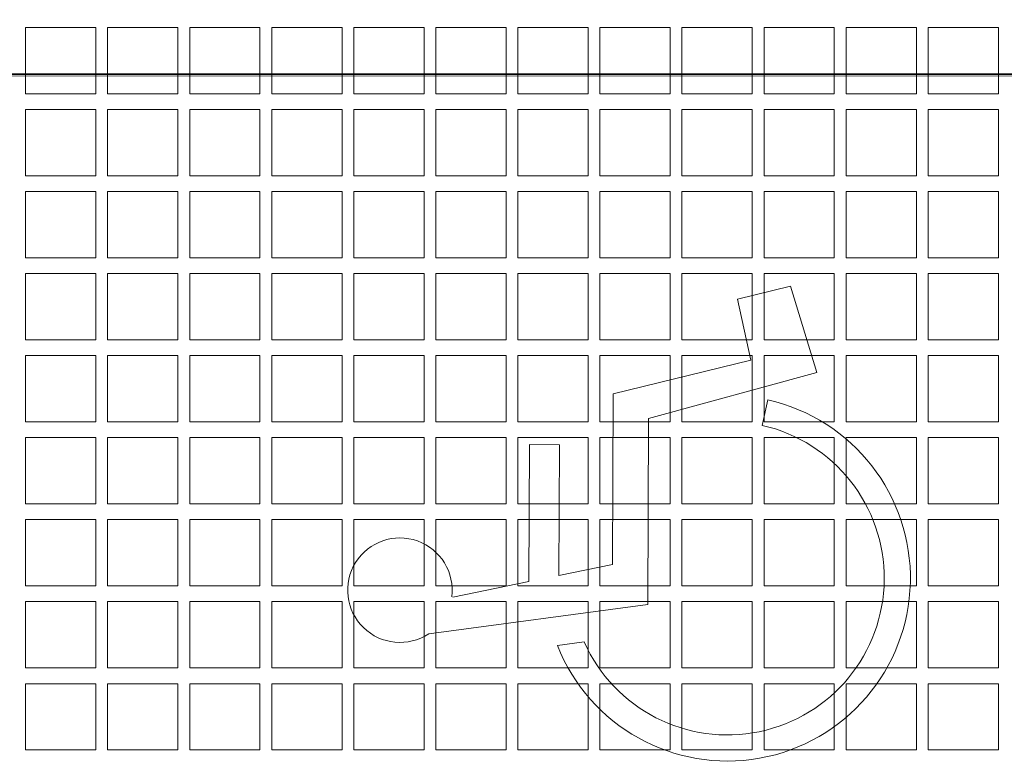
# Model space of a CAD drawing. Header units: metres. Extents: x -167 to 262, y -186 to 508.
# Tile 170 of 207: x 66.91 to 70.51, y 19.76 to 22.45. Entities that reach past the tile are written whole.
import ezdxf
from ezdxf.enums import TextEntityAlignment as Align

# ---------------------------------------------------------------- set-up
doc = ezdxf.new("R2010")
doc.units = ezdxf.units.M
doc.header["$MEASUREMENT"] = 0
for name, color, linetype in [('60 Auffüllung', 7, 'Continuous'), ('60 Stellplätze', 7, 'Continuous'), ('94 Genehmigungsplanung Bemaßung', 7, 'Continuous')]:
    doc.layers.add(name, color=color, linetype=linetype)
doc.styles.add('ERSTELLTER_STIL_1', font='arial.ttf')
doc.styles.add('ERSTELLTER_STIL_2', font='arial.ttf')
doc.dimstyles.new('ERSTELLTER_STIL__2', dxfattribs={"dimtxt": 0.25, "dimasz": 0.19, "dimexe": 0.18, "dimexo": 0.1, "dimgap": 0, "dimtad": 1, "dimzin": 0, "dimdsep": 46, "dimtxsty": 'ERSTELLTER_STIL_1', "dimblk": 'ARROWHEAD_6', "dimblk1": 'ARROWHEAD_6', "dimblk2": 'ARROWHEAD_6', "dimcen": 0.09, "dimclrd": 7, "dimclre": 7, "dimclrt": 7, "dimazin": 0, "dimtfac": 1, "dimtdec": 4, "dimtmove": 0, "dimatfit": 3, "dimfxl": 1, "dimtolj": 1, "dimtzin": 0, "dimarcsym": 0})

# ---------------------------------------------------------------- blocks, each defined once
blk = doc.blocks.new('*X55', base_point=(27236.1321, 33357.279))
at = {"layer": '60 Auffüllung', "color": 253, "linetype": 'Continuous', "lineweight": 18, "true_color": 0xb4b4b4}
for p, q in [((67.1891, 22.4212), (66.9321, 22.4212)), ((66.9321, 22.4212), (66.9321, 22.179)), ((67.1891, 22.179), (67.1891, 22.4212)), ((67.4891, 22.4212), (67.2321, 22.4212)), ((67.2321, 22.4212), (67.2321, 22.179)), ((67.4891, 22.179), (67.4891, 22.4212)), ((67.7891, 22.4212), (67.5321, 22.4212)), ((67.5321, 22.4212), (67.5321, 22.179)), ((67.7891, 22.179), (67.7891, 22.4212)), ((68.0891, 22.4212), (67.8321, 22.4212)), ((67.8321, 22.4212), (67.8321, 22.179)), ((68.0891, 22.179), (68.0891, 22.4212)), ((68.3891, 22.4212), (68.1321, 22.4212)), ((68.1321, 22.4212), (68.1321, 22.179)), ((68.3891, 22.179), (68.3891, 22.4212)), ((68.6891, 22.4212), (68.4321, 22.4212)), ((68.4321, 22.4212), (68.4321, 22.179)), ((68.6891, 22.179), (68.6891, 22.4212)), ((68.9891, 22.4212), (68.7321, 22.4212)), ((68.7321, 22.4212), (68.7321, 22.179)), ((68.9891, 22.179), (68.9891, 22.4212)), ((69.2891, 22.4212), (69.0321, 22.4212)), ((69.0321, 22.4212), (69.0321, 22.179)), ((69.2891, 22.179), (69.2891, 22.4212)), ((69.5891, 22.4212), (69.3321, 22.4212)), ((69.3321, 22.4212), (69.3321, 22.179)), ((69.5891, 22.179), (69.5891, 22.4212)), ((69.8891, 22.4212), (69.6321, 22.4212)), ((69.6321, 22.4212), (69.6321, 22.179)), ((69.8891, 22.179), (69.8891, 22.4212)), ((70.1891, 22.4212), (69.9321, 22.4212)), ((69.9321, 22.4212), (69.9321, 22.179)), ((70.1891, 22.179), (70.1891, 22.4212)), ((70.4891, 22.4212), (70.2321, 22.4212)), ((70.2321, 22.4212), (70.2321, 22.179)), ((70.4891, 22.179), (70.4891, 22.4212)), ((66.9321, 22.179), (67.1891, 22.179)), ((67.2321, 22.179), (67.4891, 22.179)), ((67.5321, 22.179), (67.7891, 22.179)), ((67.8321, 22.179), (68.0891, 22.179)), ((68.1321, 22.179), (68.3891, 22.179)), ((68.4321, 22.179), (68.6891, 22.179)), ((68.7321, 22.179), (68.9891, 22.179)), ((69.0321, 22.179), (69.2891, 22.179)), ((69.3321, 22.179), (69.5891, 22.179)), ((69.6321, 22.179), (69.8891, 22.179)), ((69.9321, 22.179), (70.1891, 22.179)), ((70.2321, 22.179), (70.4891, 22.179)), ((67.1891, 22.1212), (66.9321, 22.1212)), ((66.9321, 22.1212), (66.9321, 21.879)), ((67.1891, 21.879), (67.1891, 22.1212)), ((67.4891, 22.1212), (67.2321, 22.1212)), ((67.2321, 22.1212), (67.2321, 21.879)), ((67.4891, 21.879), (67.4891, 22.1212)), ((67.7891, 22.1212), (67.5321, 22.1212)), ((67.5321, 22.1212), (67.5321, 21.879)), ((67.7891, 21.879), (67.7891, 22.1212)), ((68.0891, 22.1212), (67.8321, 22.1212)), ((67.8321, 22.1212), (67.8321, 21.879)), ((68.0891, 21.879), (68.0891, 22.1212)), ((68.3891, 22.1212), (68.1321, 22.1212)), ((68.1321, 22.1212), (68.1321, 21.879)), ((68.3891, 21.879), (68.3891, 22.1212)), ((68.6891, 22.1212), (68.4321, 22.1212)), ((68.4321, 22.1212), (68.4321, 21.879)), ((68.6891, 21.879), (68.6891, 22.1212)), ((68.9891, 22.1212), (68.7321, 22.1212)), ((68.7321, 22.1212), (68.7321, 21.879)), ((68.9891, 21.879), (68.9891, 22.1212)), ((69.2891, 22.1212), (69.0321, 22.1212)), ((69.0321, 22.1212), (69.0321, 21.879)), ((69.2891, 21.879), (69.2891, 22.1212)), ((69.5891, 22.1212), (69.3321, 22.1212)), ((69.3321, 22.1212), (69.3321, 21.879)), ((69.5891, 21.879), (69.5891, 22.1212)), ((69.8891, 22.1212), (69.6321, 22.1212)), ((69.6321, 22.1212), (69.6321, 21.879)), ((69.8891, 21.879), (69.8891, 22.1212)), ((70.1891, 22.1212), (69.9321, 22.1212)), ((69.9321, 22.1212), (69.9321, 21.879)), ((70.1891, 21.879), (70.1891, 22.1212)), ((70.4891, 22.1212), (70.2321, 22.1212)), ((70.2321, 22.1212), (70.2321, 21.879)), ((70.4891, 21.879), (70.4891, 22.1212)), ((66.9321, 21.879), (67.1891, 21.879)), ((67.2321, 21.879), (67.4891, 21.879)), ((67.5321, 21.879), (67.7891, 21.879)), ((67.8321, 21.879), (68.0891, 21.879)), ((68.1321, 21.879), (68.3891, 21.879)), ((68.4321, 21.879), (68.6891, 21.879)), ((68.7321, 21.879), (68.9891, 21.879)), ((69.0321, 21.879), (69.2891, 21.879)), ((69.3321, 21.879), (69.5891, 21.879)), ((69.6321, 21.879), (69.8891, 21.879)), ((69.9321, 21.879), (70.1891, 21.879)), ((70.2321, 21.879), (70.4891, 21.879)), ((67.1891, 21.8212), (66.9321, 21.8212)), ((66.9321, 21.8212), (66.9321, 21.579)), ((67.1891, 21.579), (67.1891, 21.8212)), ((67.4891, 21.8212), (67.2321, 21.8212)), ((67.2321, 21.8212), (67.2321, 21.579)), ((67.4891, 21.579), (67.4891, 21.8212)), ((67.7891, 21.8212), (67.5321, 21.8212)), ((67.5321, 21.8212), (67.5321, 21.579)), ((67.7891, 21.579), (67.7891, 21.8212)), ((68.0891, 21.8212), (67.8321, 21.8212)), ((67.8321, 21.8212), (67.8321, 21.579)), ((68.0891, 21.579), (68.0891, 21.8212)), ((68.3891, 21.8212), (68.1321, 21.8212)), ((68.1321, 21.8212), (68.1321, 21.579)), ((68.3891, 21.579), (68.3891, 21.8212)), ((68.6891, 21.8212), (68.4321, 21.8212)), ((68.4321, 21.8212), (68.4321, 21.579)), ((68.6891, 21.579), (68.6891, 21.8212)), ((68.9891, 21.8212), (68.7321, 21.8212)), ((68.7321, 21.8212), (68.7321, 21.579)), ((68.9891, 21.579), (68.9891, 21.8212)), ((69.2891, 21.8212), (69.0321, 21.8212)), ((69.0321, 21.8212), (69.0321, 21.579)), ((69.2891, 21.579), (69.2891, 21.8212)), ((69.5891, 21.8212), (69.3321, 21.8212)), ((69.3321, 21.8212), (69.3321, 21.579)), ((69.5891, 21.579), (69.5891, 21.8212)), ((69.8891, 21.8212), (69.6321, 21.8212)), ((69.6321, 21.8212), (69.6321, 21.579)), ((69.8891, 21.579), (69.8891, 21.8212)), ((70.1891, 21.8212), (69.9321, 21.8212)), ((69.9321, 21.8212), (69.9321, 21.579)), ((70.1891, 21.579), (70.1891, 21.8212)), ((70.4891, 21.8212), (70.2321, 21.8212)), ((70.2321, 21.8212), (70.2321, 21.579)), ((70.4891, 21.579), (70.4891, 21.8212)), ((66.9321, 21.579), (67.1891, 21.579)), ((67.2321, 21.579), (67.4891, 21.579)), ((67.5321, 21.579), (67.7891, 21.579)), ((67.8321, 21.579), (68.0891, 21.579)), ((68.1321, 21.579), (68.3891, 21.579)), ((68.4321, 21.579), (68.6891, 21.579)), ((68.7321, 21.579), (68.9891, 21.579)), ((69.0321, 21.579), (69.2891, 21.579)), ((69.3321, 21.579), (69.5891, 21.579)), ((69.6321, 21.579), (69.8891, 21.579)), ((69.9321, 21.579), (70.1891, 21.579)), ((70.2321, 21.579), (70.4891, 21.579)), ((67.1891, 21.5212), (66.9321, 21.5212)), ((66.9321, 21.5212), (66.9321, 21.279)), ((67.1891, 21.279), (67.1891, 21.5212)), ((67.4891, 21.5212), (67.2321, 21.5212)), ((67.2321, 21.5212), (67.2321, 21.279)), ((67.4891, 21.279), (67.4891, 21.5212)), ((67.7891, 21.5212), (67.5321, 21.5212)), ((67.5321, 21.5212), (67.5321, 21.279)), ((67.7891, 21.279), (67.7891, 21.5212)), ((68.0891, 21.5212), (67.8321, 21.5212)), ((67.8321, 21.5212), (67.8321, 21.279)), ((68.0891, 21.279), (68.0891, 21.5212)), ((68.3891, 21.5212), (68.1321, 21.5212)), ((68.1321, 21.5212), (68.1321, 21.279)), ((68.3891, 21.279), (68.3891, 21.5212)), ((68.6891, 21.5212), (68.4321, 21.5212)), ((68.4321, 21.5212), (68.4321, 21.279)), ((68.6891, 21.279), (68.6891, 21.5212)), ((68.9891, 21.5212), (68.7321, 21.5212)), ((68.7321, 21.5212), (68.7321, 21.279)), ((68.9891, 21.279), (68.9891, 21.5212)), ((69.2891, 21.5212), (69.0321, 21.5212)), ((69.0321, 21.5212), (69.0321, 21.279)), ((69.2891, 21.279), (69.2891, 21.5212)), ((69.5891, 21.5212), (69.3321, 21.5212)), ((69.3321, 21.5212), (69.3321, 21.279)), ((69.5891, 21.279), (69.5891, 21.5212)), ((69.8891, 21.5212), (69.6321, 21.5212)), ((69.6321, 21.5212), (69.6321, 21.279)), ((69.8891, 21.279), (69.8891, 21.5212)), ((70.1891, 21.5212), (69.9321, 21.5212)), ((69.9321, 21.5212), (69.9321, 21.279)), ((70.1891, 21.279), (70.1891, 21.5212)), ((70.4891, 21.5212), (70.2321, 21.5212)), ((70.2321, 21.5212), (70.2321, 21.279)), ((70.4891, 21.279), (70.4891, 21.5212)), ((66.9321, 21.279), (67.1891, 21.279)), ((67.2321, 21.279), (67.4891, 21.279)), ((67.5321, 21.279), (67.7891, 21.279)), ((67.8321, 21.279), (68.0891, 21.279)), ((68.1321, 21.279), (68.3891, 21.279)), ((68.4321, 21.279), (68.6891, 21.279)), ((68.7321, 21.279), (68.9891, 21.279)), ((69.0321, 21.279), (69.2891, 21.279)), ((69.3321, 21.279), (69.5891, 21.279)), ((69.6321, 21.279), (69.8891, 21.279)), ((69.9321, 21.279), (70.1891, 21.279)), ((70.2321, 21.279), (70.4891, 21.279)), ((67.1891, 21.2212), (66.9321, 21.2212)), ((66.9321, 21.2212), (66.9321, 20.979)), ((67.1891, 20.979), (67.1891, 21.2212)), ((67.4891, 21.2212), (67.2321, 21.2212)), ((67.2321, 21.2212), (67.2321, 20.979)), ((67.4891, 20.979), (67.4891, 21.2212)), ((67.7891, 21.2212), (67.5321, 21.2212)), ((67.5321, 21.2212), (67.5321, 20.979)), ((67.7891, 20.979), (67.7891, 21.2212)), ((68.0891, 21.2212), (67.8321, 21.2212)), ((67.8321, 21.2212), (67.8321, 20.979)), ((68.0891, 20.979), (68.0891, 21.2212)), ((68.3891, 21.2212), (68.1321, 21.2212)), ((68.1321, 21.2212), (68.1321, 20.979)), ((68.3891, 20.979), (68.3891, 21.2212)), ((68.6891, 21.2212), (68.4321, 21.2212)), ((68.4321, 21.2212), (68.4321, 20.979)), ((68.6891, 20.979), (68.6891, 21.2212)), ((68.9891, 21.2212), (68.7321, 21.2212)), ((68.7321, 21.2212), (68.7321, 20.979)), ((68.9891, 20.979), (68.9891, 21.2212)), ((69.2891, 21.2212), (69.0321, 21.2212)), ((69.0321, 21.2212), (69.0321, 20.979)), ((69.2891, 20.979), (69.2891, 21.2212)), ((69.5891, 21.2212), (69.3321, 21.2212)), ((69.3321, 21.2212), (69.3321, 20.979)), ((69.5891, 20.979), (69.5891, 21.2212)), ((69.8891, 21.2212), (69.6321, 21.2212)), ((69.6321, 21.2212), (69.6321, 20.979)), ((69.8891, 20.979), (69.8891, 21.2212)), ((70.1891, 21.2212), (69.9321, 21.2212)), ((69.9321, 21.2212), (69.9321, 20.979)), ((70.1891, 20.979), (70.1891, 21.2212)), ((70.4891, 21.2212), (70.2321, 21.2212)), ((70.2321, 21.2212), (70.2321, 20.979)), ((70.4891, 20.979), (70.4891, 21.2212)), ((66.9321, 20.979), (67.1891, 20.979)), ((67.2321, 20.979), (67.4891, 20.979)), ((67.5321, 20.979), (67.7891, 20.979)), ((67.8321, 20.979), (68.0891, 20.979)), ((68.1321, 20.979), (68.3891, 20.979)), ((68.4321, 20.979), (68.6891, 20.979)), ((68.7321, 20.979), (68.9891, 20.979)), ((69.0321, 20.979), (69.2891, 20.979)), ((69.3321, 20.979), (69.5891, 20.979)), ((69.6321, 20.979), (69.8891, 20.979)), ((69.9321, 20.979), (70.1891, 20.979)), ((70.2321, 20.979), (70.4891, 20.979)), ((67.1891, 20.9212), (66.9321, 20.9212)), ((66.9321, 20.9212), (66.9321, 20.679)), ((67.1891, 20.679), (67.1891, 20.9212)), ((67.4891, 20.9212), (67.2321, 20.9212)), ((67.2321, 20.9212), (67.2321, 20.679)), ((67.4891, 20.679), (67.4891, 20.9212)), ((67.7891, 20.9212), (67.5321, 20.9212)), ((67.5321, 20.9212), (67.5321, 20.679)), ((67.7891, 20.679), (67.7891, 20.9212)), ((68.0891, 20.9212), (67.8321, 20.9212)), ((67.8321, 20.9212), (67.8321, 20.679)), ((68.0891, 20.679), (68.0891, 20.9212)), ((68.3891, 20.9212), (68.1321, 20.9212)), ((68.1321, 20.9212), (68.1321, 20.679)), ((68.3891, 20.679), (68.3891, 20.9212)), ((68.6891, 20.9212), (68.4321, 20.9212)), ((68.4321, 20.9212), (68.4321, 20.679)), ((68.6891, 20.679), (68.6891, 20.9212)), ((68.9891, 20.9212), (68.7321, 20.9212)), ((68.7321, 20.9212), (68.7321, 20.679)), ((68.9891, 20.679), (68.9891, 20.9212)), ((69.2891, 20.9212), (69.0321, 20.9212)), ((69.0321, 20.9212), (69.0321, 20.679)), ((69.2891, 20.679), (69.2891, 20.9212)), ((69.5891, 20.9212), (69.3321, 20.9212)), ((69.3321, 20.9212), (69.3321, 20.679)), ((69.5891, 20.679), (69.5891, 20.9212)), ((69.8891, 20.9212), (69.6321, 20.9212)), ((69.6321, 20.9212), (69.6321, 20.679)), ((69.8891, 20.679), (69.8891, 20.9212)), ((70.1891, 20.9212), (69.9321, 20.9212)), ((69.9321, 20.9212), (69.9321, 20.679)), ((70.1891, 20.679), (70.1891, 20.9212)), ((70.4891, 20.9212), (70.2321, 20.9212)), ((70.2321, 20.9212), (70.2321, 20.679)), ((70.4891, 20.679), (70.4891, 20.9212)), ((66.9321, 20.679), (67.1891, 20.679)), ((67.2321, 20.679), (67.4891, 20.679)), ((67.5321, 20.679), (67.7891, 20.679)), ((67.8321, 20.679), (68.0891, 20.679)), ((68.1321, 20.679), (68.3891, 20.679)), ((68.4321, 20.679), (68.6891, 20.679)), ((68.7321, 20.679), (68.9891, 20.679)), ((69.0321, 20.679), (69.2891, 20.679)), ((69.3321, 20.679), (69.5891, 20.679)), ((69.6321, 20.679), (69.8891, 20.679)), ((69.9321, 20.679), (70.1891, 20.679)), ((70.2321, 20.679), (70.4891, 20.679)), ((67.1891, 20.6212), (66.9321, 20.6212)), ((66.9321, 20.6212), (66.9321, 20.379)), ((67.1891, 20.379), (67.1891, 20.6212)), ((67.4891, 20.6212), (67.2321, 20.6212)), ((67.2321, 20.6212), (67.2321, 20.379)), ((67.4891, 20.379), (67.4891, 20.6212)), ((67.7891, 20.6212), (67.5321, 20.6212)), ((67.5321, 20.6212), (67.5321, 20.379)), ((67.7891, 20.379), (67.7891, 20.6212)), ((68.0891, 20.6212), (67.8321, 20.6212)), ((67.8321, 20.6212), (67.8321, 20.379)), ((68.0891, 20.379), (68.0891, 20.6212)), ((68.3891, 20.6212), (68.1321, 20.6212)), ((68.1321, 20.6212), (68.1321, 20.379)), ((68.3891, 20.379), (68.3891, 20.6212)), ((68.6891, 20.6212), (68.4321, 20.6212)), ((68.4321, 20.6212), (68.4321, 20.379)), ((68.6891, 20.379), (68.6891, 20.6212)), ((68.9891, 20.6212), (68.7321, 20.6212)), ((68.7321, 20.6212), (68.7321, 20.379)), ((68.9891, 20.379), (68.9891, 20.6212)), ((69.2891, 20.6212), (69.0321, 20.6212)), ((69.0321, 20.6212), (69.0321, 20.379)), ((69.2891, 20.379), (69.2891, 20.6212)), ((69.5891, 20.6212), (69.3321, 20.6212)), ((69.3321, 20.6212), (69.3321, 20.379)), ((69.5891, 20.379), (69.5891, 20.6212)), ((69.8891, 20.6212), (69.6321, 20.6212)), ((69.6321, 20.6212), (69.6321, 20.379)), ((69.8891, 20.379), (69.8891, 20.6212)), ((70.1891, 20.6212), (69.9321, 20.6212)), ((69.9321, 20.6212), (69.9321, 20.379)), ((70.1891, 20.379), (70.1891, 20.6212)), ((70.4891, 20.6212), (70.2321, 20.6212)), ((70.2321, 20.6212), (70.2321, 20.379)), ((70.4891, 20.379), (70.4891, 20.6212)), ((66.9321, 20.379), (67.1891, 20.379)), ((67.2321, 20.379), (67.4891, 20.379)), ((67.5321, 20.379), (67.7891, 20.379)), ((67.8321, 20.379), (68.0891, 20.379)), ((68.1321, 20.379), (68.3891, 20.379)), ((68.4321, 20.379), (68.6891, 20.379)), ((68.7321, 20.379), (68.9891, 20.379)), ((69.0321, 20.379), (69.2891, 20.379)), ((69.3321, 20.379), (69.5891, 20.379)), ((69.6321, 20.379), (69.8891, 20.379)), ((69.9321, 20.379), (70.1891, 20.379)), ((70.2321, 20.379), (70.4891, 20.379)), ((67.1891, 20.3212), (66.9321, 20.3212)), ((66.9321, 20.3212), (66.9321, 20.079)), ((67.1891, 20.079), (67.1891, 20.3212)), ((67.4891, 20.3212), (67.2321, 20.3212)), ((67.2321, 20.3212), (67.2321, 20.079)), ((67.4891, 20.079), (67.4891, 20.3212)), ((67.7891, 20.3212), (67.5321, 20.3212)), ((67.5321, 20.3212), (67.5321, 20.079)), ((67.7891, 20.079), (67.7891, 20.3212)), ((68.0891, 20.3212), (67.8321, 20.3212)), ((67.8321, 20.3212), (67.8321, 20.079)), ((68.0891, 20.079), (68.0891, 20.3212)), ((68.3891, 20.3212), (68.1321, 20.3212)), ((68.1321, 20.3212), (68.1321, 20.079)), ((68.3891, 20.079), (68.3891, 20.3212)), ((68.6891, 20.3212), (68.4321, 20.3212)), ((68.4321, 20.3212), (68.4321, 20.079)), ((68.6891, 20.079), (68.6891, 20.3212)), ((68.9891, 20.3212), (68.7321, 20.3212)), ((68.7321, 20.3212), (68.7321, 20.079)), ((68.9891, 20.079), (68.9891, 20.3212)), ((69.2891, 20.3212), (69.0321, 20.3212)), ((69.0321, 20.3212), (69.0321, 20.079)), ((69.2891, 20.079), (69.2891, 20.3212)), ((69.5891, 20.3212), (69.3321, 20.3212)), ((69.3321, 20.3212), (69.3321, 20.079)), ((69.5891, 20.079), (69.5891, 20.3212)), ((69.8891, 20.3212), (69.6321, 20.3212)), ((69.6321, 20.3212), (69.6321, 20.079)), ((69.8891, 20.079), (69.8891, 20.3212)), ((70.1891, 20.3212), (69.9321, 20.3212)), ((69.9321, 20.3212), (69.9321, 20.079)), ((70.1891, 20.079), (70.1891, 20.3212)), ((70.4891, 20.3212), (70.2321, 20.3212)), ((70.2321, 20.3212), (70.2321, 20.079)), ((70.4891, 20.079), (70.4891, 20.3212)), ((66.9321, 20.079), (67.1891, 20.079)), ((67.2321, 20.079), (67.4891, 20.079)), ((67.5321, 20.079), (67.7891, 20.079)), ((67.8321, 20.079), (68.0891, 20.079)), ((68.1321, 20.079), (68.3891, 20.079)), ((68.4321, 20.079), (68.6891, 20.079)), ((68.7321, 20.079), (68.9891, 20.079)), ((69.0321, 20.079), (69.2891, 20.079)), ((69.3321, 20.079), (69.5891, 20.079)), ((69.6321, 20.079), (69.8891, 20.079)), ((69.9321, 20.079), (70.1891, 20.079)), ((70.2321, 20.079), (70.4891, 20.079)), ((67.1891, 20.0212), (66.9321, 20.0212)), ((66.9321, 20.0212), (66.9321, 19.779)), ((67.1891, 19.779), (67.1891, 20.0212)), ((67.4891, 20.0212), (67.2321, 20.0212)), ((67.2321, 20.0212), (67.2321, 19.779)), ((67.4891, 19.779), (67.4891, 20.0212)), ((67.7891, 20.0212), (67.5321, 20.0212)), ((67.5321, 20.0212), (67.5321, 19.779)), ((67.7891, 19.779), (67.7891, 20.0212)), ((68.0891, 20.0212), (67.8321, 20.0212)), ((67.8321, 20.0212), (67.8321, 19.779)), ((68.0891, 19.779), (68.0891, 20.0212)), ((68.3891, 20.0212), (68.1321, 20.0212)), ((68.1321, 20.0212), (68.1321, 19.779)), ((68.3891, 19.779), (68.3891, 20.0212)), ((68.6891, 20.0212), (68.4321, 20.0212)), ((68.4321, 20.0212), (68.4321, 19.779)), ((68.6891, 19.779), (68.6891, 20.0212)), ((68.9891, 20.0212), (68.7321, 20.0212)), ((68.7321, 20.0212), (68.7321, 19.779)), ((68.9891, 19.779), (68.9891, 20.0212)), ((69.2891, 20.0212), (69.0321, 20.0212)), ((69.0321, 20.0212), (69.0321, 19.779)), ((69.2891, 19.779), (69.2891, 20.0212)), ((69.5891, 20.0212), (69.3321, 20.0212)), ((69.3321, 20.0212), (69.3321, 19.779)), ((69.5891, 19.779), (69.5891, 20.0212)), ((69.8891, 20.0212), (69.6321, 20.0212)), ((69.6321, 20.0212), (69.6321, 19.779)), ((69.8891, 19.779), (69.8891, 20.0212)), ((70.1891, 20.0212), (69.9321, 20.0212)), ((69.9321, 20.0212), (69.9321, 19.779)), ((70.1891, 19.779), (70.1891, 20.0212)), ((70.4891, 20.0212), (70.2321, 20.0212)), ((70.2321, 20.0212), (70.2321, 19.779)), ((70.4891, 19.779), (70.4891, 20.0212)), ((66.9321, 19.779), (67.1891, 19.779)), ((67.2321, 19.779), (67.4891, 19.779)), ((67.5321, 19.779), (67.7891, 19.779)), ((67.8321, 19.779), (68.0891, 19.779)), ((68.1321, 19.779), (68.3891, 19.779)), ((68.4321, 19.779), (68.6891, 19.779)), ((68.7321, 19.779), (68.9891, 19.779)), ((69.0321, 19.779), (69.2891, 19.779)), ((69.3321, 19.779), (69.5891, 19.779)), ((69.6321, 19.779), (69.8891, 19.779)), ((69.9321, 19.779), (70.1891, 19.779)), ((70.2321, 19.779), (70.4891, 19.779))]:
    blk.add_line(p, q, dxfattribs=at)
blk = doc.blocks.new('Parkplätze Linienzug 27')
at = {"layer": '60 Stellplätze', "color": 7, "linetype": 'Continuous', "lineweight": 13}
for p, q in [((9.0456, 3.7566), (8.9385, 2.9559)), ((8.8546, 3.3905), (8.9112, 3.6678)), ((8.3535, 3.3884), (8.8546, 3.3905)), ((8.354, 3.2788), (8.3535, 3.3884)), ((8.8322, 3.2808), (8.354, 3.2788)), ((8.7921, 3.0848), (8.8322, 3.2808)), ((9.0885, 3.2862), (9.0754, 3.1881)), ((8.0448, 2.5792), (8.1685, 3.0822)), ((8.1685, 3.0822), (8.7921, 3.0848)), ((8.2581, 2.9531), (8.0906, 2.3375)), ((8.9385, 2.9559), (8.2581, 2.9531)), ((7.7743, 2.4333), (7.8221, 2.6277)), ((7.8221, 2.6277), (8.0448, 2.5792)), ((8.1902, 2.5162), (8.2834, 2.5373)), ((8.0906, 2.3375), (7.7743, 2.4333))]:
    blk.add_line(p, q, dxfattribs=at)
at = {"layer": '60 Stellplätze', "color": 7, "linetype": 'Continuous', "lineweight": 13, "flags": 128}
blk.add_lwpolyline([(10.5, 0), (10.5, 5.5), (7, 5.5), (7, 0)], close=True, dxfattribs=at)
at = {"layer": '60 Stellplätze', "color": 7, "linetype": 'Continuous', "lineweight": 13}
for centre, radius, start, end in [((8.8861, 3.8619), 0.1911, 326.5723, 277.3675), ((8.8425, 2.6643), 0.6689, 192.7923, 68.4146), ((8.8425, 2.6643), 0.5733, 192.7923, 66.0275)]:
    blk.add_arc(centre, radius, start, end, dxfattribs=at)
blk = doc.blocks.new('*D539', base_point=(27236.1321, 33357.279))
at = {"layer": '94 Genehmigungsplanung Bemaßung', "color": 7, "linetype": 'Continuous', "lineweight": 13}
for p, q in [((78.3117, 22.3491), (78.5117, 22.1491)), ((78.5992, 22.2491), (78.2242, 22.2491)), ((78.4117, 18.7491), (78.4117, 22.2491)), ((78.3117, 18.8491), (78.5117, 18.6491)), ((78.5992, 18.7491), (78.2242, 18.7491)), ((78.4117, 18.5991), (78.4117, 18.7491))]:
    blk.add_line(p, q, dxfattribs=at)
at = {"layer": '94 Genehmigungsplanung Bemaßung', "color": 7, "lineweight": 13, "insert": (78.3617, 20.1655), "char_height": 0.25, "attachment_point": 7, "rotation": 90, "style": 'ERSTELLTER_STIL_1'}
blk.add_mtext('\\A1;{\\pql;\\fArial|b0|i0|c0|p0;\\W1.000000;3,50}', dxfattribs=at)
blk = doc.blocks.new('ARROWHEAD_6')
at = {"color": 0, "linetype": 'Continuous', "lineweight": 0}
for p, q in [((-0.5, -0.5), (0.5, 0.5)), ((0, 0), (-1, 0))]:
    blk.add_line(p, q, dxfattribs=at)
blk = doc.blocks.new('Parkplätze 27')
at = {"layer": '60 Stellplätze', "color": 7, "linetype": 'Continuous', "lineweight": 13, "flags": 128}
blk.add_lwpolyline([(2.745, 0), (2.755, 0), (2.755, 5.4989), (2.745, 5.4989)], close=True, dxfattribs=at)
at = {"layer": '60 Stellplätze', "color": 7, "linetype": 'Continuous', "lineweight": 13, "style": 'ERSTELLTER_STIL_2'}
for tag, p in [('num_start_0', (0.4, 0.4171)), ('num_start_1', (3.15, 0.4171)), ('num_start_2', (5.9, 0.4146)), ('num_start_3', (8.65, 0.4171)), ('num_start_4', (11.4, 0.4146)), ('num_start_5', (14.15, 0.4146))]:
    blk.add_attdef(tag, text='', height=0.3, dxfattribs=at).set_placement(p, align=Align.MIDDLE_CENTER)

msp = doc.modelspace()

# ---------------------------------------------------------------- hatches: boundary and pattern name
at = {"layer": '60 Auffüllung', "linetype": 'Continuous', "lineweight": 18, "true_color": 0xefefef}
h = msp.add_hatch(dxfattribs=at)
h.set_pattern_fill('Erde_1_0001', style=0, pattern_type=2)
h.set_pattern_definition([(0, (27236.1321, 33357.27905), (0, 0.779422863), [0.04875, -0.40125]), (0, (27236.3571, 33357.66876), (0, 0.779422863), [0.04875, -0.40125]), (60, (27236.1321, 33357.27905), (-0.675, 0.389711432), [0.04875, -0.40125]), (60, (27236.5821, 33357.27905), (-0.675, 0.389711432), [0.04875, -0.40125]), (120, (27236.18084, 33357.27905), (0.675, 0.389711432), [0.04875, -0.40125]), (120, (27236.63084, 33357.27905), (0.675, 0.389711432), [0.04875, -0.40125]), (0, (27236.1321, 33357.35405), (0, 0.15), [0, -0.15, 0, -0.225]), (45, (27236.2071, 33357.35405), (-0.1060660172, 0.1060660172), [0, -0.1125, 0, -0.1875])])
h.paths.add_polyline_path([(2.3366, 24.8593), (2.3419, 13.496, 0.033836), (8.8613, 14.0911, 0.026308), (13.8582, 15.1616, -0.024635), (17.3411, 16.2775), (17.3411, 24.6258), (15.3411, 24.6258), (15.3411, 30.4887), (17.3411, 30.4887), (17.3411, 43.9997), (58.1625, 43.9997), (58.1625, 45.7494), (101.6632, 45.7486), (101.6702, 49.0078), (2.342, 49.0078)])
h.paths.add_polyline_path([(9.5982, 27.1903), (4.651, 27.1903), (4.651, 42.9257), (4.651, 43.8257), (9.5982, 43.8257), (9.5982, 42.9257)], flags=0)
h.paths.add_polyline_path([(14.4618, 25.704, -0.414214), (13.8618, 26.304, -0.414214), (14.4618, 26.904, -0.414214), (15.0618, 26.304, -0.414214)], flags=0)

# ---------------------------------------------------------------- block references
at = {"layer": '60 Auffüllung', "color": 8, "lineweight": 18}
msp.add_blockref('*X55', (27236.1321, 33357.279), dxfattribs=at)
at = {"layer": '60 Stellplätze', "color": 7, "linetype": 'Continuous', "lineweight": 13, "rotation": 89.9945255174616}
msp.add_blockref('Parkplätze 27', (72.1622, 19.4986), dxfattribs=at)
at = {"layer": '60 Stellplätze', "color": 7, "linetype": 'Continuous', "lineweight": 13, "xscale": -0.9999999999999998, "rotation": 90.0054744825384}
msp.add_blockref('Parkplätze Linienzug 27', (72.1618, 29.2497), dxfattribs=at)

# ---------------------------------------------------------------- dimensions: what is measured, and where the dimension line sits
at = {"layer": '94 Genehmigungsplanung Bemaßung', "color": 7, "linetype": 'Continuous', "lineweight": 13}
dim = msp.add_linear_dim(base=(78.4117, 22.2491), p1=(66.6628, 18.7491), p2=(72.1625, 22.2491), angle=90, dimstyle='ERSTELLTER_STIL__2', dxfattribs=at)
dim.commit()
dim.dimension.update_dxf_attribs({"geometry": '*D539', "text_midpoint": (78.2367, 20.4891), "dimtype": 160, "text_rotation": 90})

doc.saveas('drawing.dxf')
